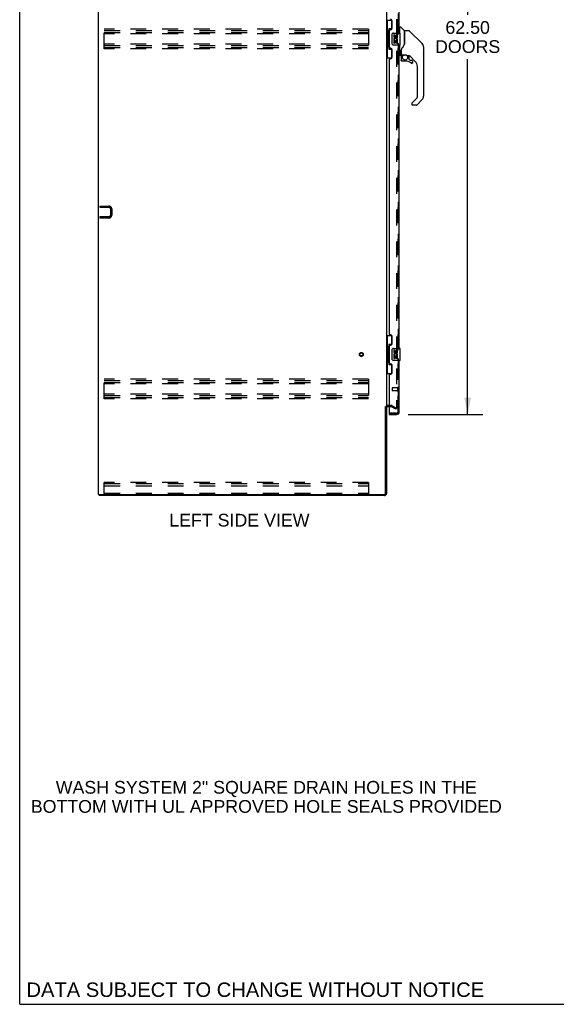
# Model space of a CAD drawing. Header units: inches. Extents: x 0 to 240, y 0 to 155.
# Tile 1 of 19: x 0 to 45, y 0 to 82. Entities that reach past the tile are written whole.
import ezdxf

# ---------------------------------------------------------------- set-up
doc = ezdxf.new("R2010")
doc.units = ezdxf.units.IN
doc.header["$LTSCALE"] = 13.214133
doc.header["$MEASUREMENT"] = 0
doc.linetypes.add('HIDDEN', pattern=[0.2, 0.1, -0.1])
doc.layers.get('0').update_dxf_attribs({"linetype": 'CONTINUOUS'})
for name, color, linetype in [('DEFAULT_2', 8, 'HIDDEN'), ('DIMENSIONS', 7, 'CONTINUOUS'), ('MASTER_DOOR_ASSEMBLY', 7, 'CONTINUOUS'), ('SLAVE_DOOR_ASSEMBLY', 7, 'CONTINUOUS')]:
    doc.layers.add(name, color=color, linetype=linetype)
doc.styles.get("Standard").update_dxf_attribs({"font": 'arial.ttf'})
doc.dimstyles.new('DIMSTYLE_1', dxfattribs={"dimtxt": 1.059957, "dimasz": 1.413276, "dimexe": 0.09, "dimexo": 0.07, "dimgap": 0.0375, "dimtad": 0, "dimtih": 1, "dimtoh": 1, "dimzin": 4, "dimdsep": 46, "dimtxsty": 'Standard', "dimblk": '_FILLED', "dimblk1": '_FILLED', "dimblk2": '_FILLED', "dimcen": 0.09, "dimadec": 3, "dimazin": 1, "dimtfac": 1, "dimtdec": 3, "dimtofl": 0, "dimtmove": 0, "dimatfit": 3, "dimldrblk": '_FILLED', "dimfxl": 0, "dimtolj": 1, "dimtzin": 4, "dimarcsym": 0})

# ---------------------------------------------------------------- blocks, each defined once
blk = doc.blocks.new('_FILLED')
at = {"color": 0, "linetype": 'ByBlock'}
blk.add_solid([(0, 0), (-1, 0.2), (-1, -0.2)], dxfattribs=at)
blk = doc.blocks.new('*D11')
at = {"layer": 'DIMENSIONS', "color": 2, "linetype": 'Continuous'}
for p, q in [((32.369, 111.584), (38.591, 111.584)), ((37.319, 111.584), (37.319, 82.358)), ((37.319, 49.084), (37.319, 78.648)), ((32.369, 49.084), (38.591, 49.084))]:
    blk.add_line(p, q, dxfattribs=at)
at = {"layer": 'DIMENSIONS', "color": 2, "linetype": 'Continuous', "xscale": 1.4132762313, "yscale": 1.4132762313, "zscale": 1.4132762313}
for p, rotation in [((37.319, 111.584), 90), ((37.319, 49.084), 270)]:
    blk.add_blockref('_FILLED', p, dxfattribs=dict(at, rotation=rotation))
at = {"layer": 'DIMENSIONS', "color": 2, "linetype": 'Continuous', "insert": (37.319, 81.828), "char_height": 1.06, "width": 5.42194, "attachment_point": 2, "line_spacing_factor": 0.9}
blk.add_mtext('62.50\\PDOORS', dxfattribs=at)

msp = doc.modelspace()

# ---------------------------------------------------------------- linework, layer by layer
at = {"color": 7, "linetype": 'Continuous'}
for p, q in [((0, 0), (0, 155.46)), ((6.62, 42.438), (6.62, 42.334)), ((0, 0), (240.257, 0))]:
    msp.add_line(p, q, dxfattribs=at)
at = {"color": 3, "linetype": 'Continuous'}
for p, q in [((6.568, 42.438), (6.568, 114.23)), ((30.568, 110.886), (30.568, 49.782)), ((30.464, 42.528), (30.464, 49.751)), ((30.568, 49.751), (30.568, 42.523)), ((30.772, 49.73), (30.653, 49.73)), ((6.568, 42.438), (30.374, 42.438)), ((30.379, 42.334), (6.62, 42.334))]:
    msp.add_line(p, q, dxfattribs=at)
for centre, radius, start, end in [((30.653, 49.645), 0.085, 90, 180), ((30.374, 42.528), 0.09, 270, 360), ((30.379, 42.523), 0.189, 270, 360)]:
    msp.add_arc(centre, radius, start, end, dxfattribs=at)
at = {"color": 7, "linetype": 'Continuous'}
msp.add_arc((30.379, 42.523), 0.085, 273.75801, 356.24199, dxfattribs=at)
at = {"layer": 'DEFAULT_2', "color": 8, "linetype": 'HIDDEN'}
for p, q in [((31.381, 111.068), (31.381, 49.599)), ((7.047, 79.521), (7.047, 81.146)), ((29.047, 81.146), (7.047, 81.146)), ((29.047, 81.146), (29.047, 79.521)), ((7.047, 81.042), (29.047, 81.042)), ((7.047, 80.875), (29.047, 80.875)), ((29.047, 80.771), (7.047, 80.771)), ((29.047, 79.896), (7.047, 79.896)), ((7.047, 79.792), (29.047, 79.792)), ((7.047, 79.625), (29.047, 79.625)), ((29.047, 79.521), (7.047, 79.521)), ((6.672, 66.438), (6.672, 66.334)), ((6.672, 66.438), (7.426, 66.438)), ((6.672, 66.334), (7.426, 66.334)), ((7.568, 66.191), (7.568, 65.684)), ((7.672, 66.191), (7.672, 65.684)), ((6.672, 65.542), (6.672, 65.438)), ((7.426, 65.542), (6.672, 65.542)), ((7.426, 65.438), (6.672, 65.438)), ((29.047, 52.021), (7.047, 52.021)), ((7.047, 50.396), (7.047, 52.021)), ((7.047, 51.917), (29.047, 51.917)), ((7.047, 51.75), (29.047, 51.75)), ((29.047, 51.646), (7.047, 51.646)), ((29.047, 52.021), (29.047, 50.396)), ((29.047, 50.771), (7.047, 50.771)), ((7.047, 50.667), (29.047, 50.667)), ((7.047, 50.5), (29.047, 50.5)), ((29.047, 50.396), (7.047, 50.396)), ((30.973, 49.834), (30.653, 49.834)), ((30.973, 49.73), (30.772, 49.73)), ((31.329, 49.529), (30.989, 49.725)), ((31.041, 49.815), (31.381, 49.619)), ((31.329, 49.529), (31.381, 49.619)), ((31.356, 49.581), (31.358, 49.581)), ((29.047, 43.438), (7.047, 43.438)), ((7.047, 42.438), (7.047, 43.438)), ((29.047, 43.438), (29.047, 42.438)), ((7.047, 43.334), (29.047, 43.334)), ((7.047, 43.333), (29.047, 43.333)), ((7.047, 43.157), (29.047, 43.157)), ((7.047, 42.542), (29.047, 42.542))]:
    msp.add_line(p, q, dxfattribs=at)
for points in [[(31.364, 49.579), (31.363, 49.579), (31.362, 49.579), (31.36, 49.58), (31.358, 49.581)], [(31.381, 49.599), (31.381, 49.597), (31.381, 49.595), (31.38, 49.593), (31.379, 49.591), (31.378, 49.589), (31.377, 49.587), (31.376, 49.585), (31.374, 49.584), (31.373, 49.582), (31.371, 49.581), (31.369, 49.58), (31.367, 49.58), (31.365, 49.579), (31.364, 49.579)]]:
    msp.add_lwpolyline(points, dxfattribs=at)
for radius in [0.164, 0.124]:
    msp.add_circle((28.464, 54.084), radius, dxfattribs=at)
for centre, radius, start, end in [((7.426, 66.191), 0.246, 0, 90), ((7.426, 66.191), 0.142, 0, 90), ((7.426, 65.684), 0.246, 270, 360), ((7.426, 65.684), 0.142, 270, 360), ((30.653, 49.645), 0.189, 90, 180), ((30.973, 49.697), 0.137, 60, 90), ((30.973, 49.697), 0.033, 60, 90)]:
    msp.add_arc(centre, radius, start, end, dxfattribs=at)
at = {"layer": 'MASTER_DOOR_ASSEMBLY', "color": 8, "linetype": 'HIDDEN'}
for p, q in [((31.522, 106.239), (31.522, 80.679)), ((31.522, 79.989), (31.522, 54.429)), ((31.522, 53.739), (31.522, 49.33)), ((31.38, 49.188), (30.792, 49.188))]:
    msp.add_line(p, q, dxfattribs=at)
at = {"layer": 'MASTER_DOOR_ASSEMBLY', "color": 7, "linetype": 'Continuous'}
for p, q in [((31.666, 81.279), (31.626, 81.279)), ((31.666, 80.834), (31.666, 81.33)), ((31.674, 81.338), (31.728, 81.338)), ((32.051, 81.031), (31.756, 81.326)), ((32.06, 81.011), (32.06, 79.959)), ((32.067, 79.971), (32.067, 81.015)), ((32.429, 81.023), (32.075, 81.023)), ((32.484, 81), (33.527, 79.957)), ((31.666, 78.964), (31.666, 79.834)), ((32.067, 79.979), (32.046, 79.922)), ((33.222, 80.262), (33.222, 80.262)), ((33.527, 79.956), (33.227, 80.257)), ((33.594, 79.867), (33.594, 79.867)), ((33.642, 79.679), (33.642, 75.576)), ((33.649, 79.682), (33.649, 79.096)), ((31.666, 79.015), (31.626, 79.015)), ((31.745, 78.956), (31.674, 78.956)), ((31.784, 79.404), (31.784, 79.396)), ((31.784, 79.396), (31.784, 78.995)), ((31.784, 79.319), (31.785, 79.326)), ((31.784, 79.312), (31.784, 79.319)), ((31.785, 79.326), (31.786, 79.332)), ((31.786, 79.332), (31.787, 79.339)), ((31.787, 79.339), (31.788, 79.345)), ((31.788, 78.823), (31.788, 78.585)), ((31.79, 78.823), (31.799, 78.823)), ((31.793, 79.427), (31.792, 79.402)), ((31.792, 79.047), (31.792, 79.402)), ((31.812, 79.027), (32.107, 79.027)), ((31.911, 79.027), (31.846, 78.962)), ((31.851, 78.956), (31.849, 78.958)), ((31.854, 78.954), (31.851, 78.956)), ((32.304, 78.956), (32.38, 78.956)), ((32.418, 78.952), (32.418, 78.669)), ((32.957, 78.459), (32.462, 78.955)), ((31.799, 78.585), (31.79, 78.585)), ((32.103, 78.506), (31.867, 78.506)), ((32.421, 78.66), (32.493, 78.589)), ((32.501, 78.585), (32.654, 78.585)), ((32.663, 78.311), (32.654, 78.31)), ((32.731, 78.387), (32.722, 78.387)), ((32.731, 78.387), (32.73, 78.379)), ((32.733, 78.506), (32.733, 78.387)), ((33.13, 75.49), (33.13, 78.042)), ((32.676, 75.003), (33.107, 75.434)), ((32.658, 74.961), (32.658, 74.901)), ((33.019, 74.822), (32.737, 74.822)), ((33.527, 75.297), (33.075, 74.845))]:
    msp.add_line(p, q, dxfattribs=at)
for points in [[(32.484, 81), (32.477, 81.006), (32.468, 81.012), (32.459, 81.017), (32.449, 81.02), (32.439, 81.022), (32.429, 81.023)], [(31.845, 79.573), (31.834, 79.556), (31.819, 79.528), (31.807, 79.496), (31.798, 79.461), (31.793, 79.427)], [(32.046, 79.922), (32.016, 79.853), (31.979, 79.783), (31.937, 79.711), (31.89, 79.638), (31.845, 79.573)], [(32.06, 80.147), (32.061, 80.146), (32.064, 80.145), (32.066, 80.144), (32.067, 80.142), (32.067, 80.141), (32.067, 80.14)], [(33.635, 79.756), (33.627, 79.786), (33.614, 79.826), (33.596, 79.864), (33.574, 79.9), (33.548, 79.933), (33.527, 79.956)], [(31.788, 79.345), (31.789, 79.349), (31.79, 79.352), (31.791, 79.356), (31.792, 79.357)], [(31.79, 78.823), (31.791, 78.838), (31.793, 78.853), (31.796, 78.868), (31.8, 78.883), (31.805, 78.897), (31.811, 78.911), (31.819, 78.924), (31.827, 78.937), (31.837, 78.949), (31.847, 78.96)], [(31.854, 78.954), (31.844, 78.943), (31.835, 78.932), (31.827, 78.92), (31.819, 78.907), (31.813, 78.894), (31.808, 78.88), (31.804, 78.866), (31.801, 78.852), (31.8, 78.837), (31.799, 78.823)], [(31.849, 78.958), (31.848, 78.959), (31.848, 78.96), (31.847, 78.96), (31.847, 78.96)], [(32.107, 79.027), (32.11, 79.027), (32.124, 79.027), (32.137, 79.025), (32.15, 79.023), (32.163, 79.021), (32.175, 79.018), (32.186, 79.015), (32.197, 79.011), (32.207, 79.007), (32.216, 79.003), (32.224, 78.999), (32.232, 78.995), (32.24, 78.991), (32.246, 78.987), (32.253, 78.983), (32.258, 78.98), (32.263, 78.976), (32.268, 78.973), (32.276, 78.968)], [(32.276, 78.968), (32.28, 78.966), (32.283, 78.964), (32.286, 78.962), (32.289, 78.96), (32.291, 78.959), (32.294, 78.958), (32.298, 78.957), (32.302, 78.956)], [(31.867, 78.509), (31.858, 78.509), (31.85, 78.511), (31.841, 78.513), (31.833, 78.516), (31.826, 78.52), (31.819, 78.525), (31.813, 78.531), (31.807, 78.537), (31.802, 78.544), (31.798, 78.552), (31.794, 78.56), (31.792, 78.568), (31.791, 78.577), (31.79, 78.585)], [(31.799, 78.585), (31.8, 78.577), (31.801, 78.57), (31.803, 78.563), (31.806, 78.556), (31.81, 78.549), (31.814, 78.543), (31.819, 78.537), (31.825, 78.532), (31.831, 78.528), (31.837, 78.524), (31.844, 78.521), (31.852, 78.519), (31.859, 78.518), (31.867, 78.517)], [(31.867, 78.509), (31.867, 78.509), (31.867, 78.509), (31.867, 78.51), (31.867, 78.511), (31.867, 78.512), (31.867, 78.514), (31.867, 78.517)], [(32.654, 78.31), (32.645, 78.311), (32.637, 78.312), (32.628, 78.315), (32.62, 78.318), (32.612, 78.323), (32.605, 78.328)], [(32.611, 78.335), (32.617, 78.33), (32.624, 78.326), (32.631, 78.323), (32.638, 78.321), (32.646, 78.32), (32.654, 78.319), (32.661, 78.32), (32.669, 78.321), (32.676, 78.323), (32.683, 78.326), (32.69, 78.329), (32.696, 78.334), (32.702, 78.339), (32.707, 78.344), (32.711, 78.351), (32.715, 78.357), (32.718, 78.364), (32.72, 78.372), (32.722, 78.379), (32.722, 78.387)], [(32.73, 78.379), (32.729, 78.37), (32.727, 78.362), (32.723, 78.354), (32.719, 78.346), (32.714, 78.339), (32.708, 78.333), (32.702, 78.327), (32.695, 78.322), (32.687, 78.318), (32.679, 78.315), (32.671, 78.312), (32.663, 78.311)], [(32.676, 75.003), (32.675, 75.002), (32.674, 75.001), (32.673, 75), (32.673, 75), (32.672, 74.999), (32.671, 74.998)]]:
    msp.add_lwpolyline(points, dxfattribs=at)
msp.add_circle((32.103, 78.802), 0.217, dxfattribs=at)
for centre, radius, start, end in [((31.674, 81.33), 0.00787, 90, 180), ((31.728, 81.298), 0.0394, 45, 90), ((32.03, 81.011), 0.0295, 0, 45), ((32.048, 80.841), 0.0197, 306.99405, 360), ((32.075, 81.015), 0.00787, 90, 180), ((33.249, 79.679), 0.394, 20.94788, 45), ((33.249, 79.679), 0.394, 0, 11.2904), ((33.63, 79.682), 0.0197, 0, 51.78012), ((31.674, 78.964), 0.00787, 180, 270), ((31.745, 78.995), 0.0394, 270, 360), ((31.985, 78.823), 0.197, 135, 180), ((31.812, 79.047), 0.0197, 180, 270), ((32.38, 78.759), 0.197, 50.64978, 90), ((32.43, 78.669), 0.0118, 180, 225), ((33.63, 79.096), 0.0197, 310.21786, 360), ((31.867, 78.585), 0.0787, 180, 270), ((32.103, 77.719), 0.787, 50.4788, 90), ((32.501, 78.597), 0.0118, 225, 270), ((32.654, 78.387), 0.0787, 230.4788, 360), ((32.654, 78.506), 0.0787, 0, 90), ((32.54, 78.042), 0.591, 0, 45), ((33.052, 75.49), 0.0787, 315, 360), ((33.249, 75.576), 0.394, 315, 360), ((32.717, 74.961), 0.0591, 141.13263, 180), ((32.737, 74.901), 0.0787, 180, 270), ((33.019, 74.901), 0.0787, 270, 315)]:
    msp.add_arc(centre, radius, start, end, dxfattribs=at)
at = {"layer": 'MASTER_DOOR_ASSEMBLY', "color": 8, "linetype": 'HIDDEN'}
msp.add_arc((31.38, 49.33), 0.142, 270, 360, dxfattribs=at)
at = {"layer": 'SLAVE_DOOR_ASSEMBLY', "color": 8, "linetype": 'HIDDEN'}
for p, q in [((31.522, 80.679), (31.522, 106.239)), ((31.522, 54.429), (31.522, 79.989)), ((31.522, 49.33), (31.522, 53.739)), ((31.022, 51.302), (31.022, 51.074)), ((31.479, 51.312), (31.032, 51.312)), ((31.479, 51.064), (31.032, 51.064)), ((31.479, 51.33), (31.479, 51.046)), ((30.792, 49.188), (31.38, 49.188))]:
    msp.add_line(p, q, dxfattribs=at)
at = {"layer": 'SLAVE_DOOR_ASSEMBLY', "color": 3, "linetype": 'Continuous'}
for p, q in [((31.626, 80.834), (31.626, 106.084)), ((31.022, 81.231), (31.022, 81.851)), ((30.772, 81.041), (30.772, 79.626)), ((30.832, 81.101), (30.892, 81.101)), ((30.892, 79.566), (30.832, 79.566)), ((31.626, 54.584), (31.626, 79.834)), ((30.832, 78.686), (30.892, 78.686)), ((31.022, 78.816), (31.022, 79.436)), ((30.772, 78.626), (30.772, 55.791)), ((30.892, 55.731), (30.832, 55.731)), ((31.022, 54.981), (31.022, 55.601)), ((30.772, 54.791), (30.772, 53.376)), ((30.832, 54.851), (30.892, 54.851)), ((30.892, 53.316), (30.832, 53.316)), ((31.626, 49.33), (31.626, 53.584)), ((31.022, 52.566), (31.022, 53.186)), ((30.772, 52.376), (30.772, 49.208)), ((30.832, 52.436), (30.892, 52.436)), ((30.772, 49.084), (31.38, 49.084))]:
    msp.add_line(p, q, dxfattribs=at)
at = {"layer": 'SLAVE_DOOR_ASSEMBLY', "color": 7, "linetype": 'Continuous'}
for p, q in [((30.568, 81.909), (31.009, 81.909)), ((30.607, 81.909), (30.607, 80.884)), ((30.972, 81.174), (30.745, 81.174)), ((30.745, 81.174), (30.745, 79.494)), ((30.972, 81.909), (30.972, 81.129)), ((30.586, 80.884), (30.708, 80.884)), ((30.586, 80.884), (30.586, 79.784)), ((30.708, 80.914), (30.708, 80.934)), ((30.708, 79.784), (30.708, 80.884)), ((31.032, 79.934), (31.032, 80.734)), ((31.131, 80.834), (31.671, 80.834)), ((31.232, 80.68), (31.169, 80.68)), ((31.169, 80.68), (31.169, 80.543)), ((31.232, 80.543), (31.232, 80.68)), ((31.297, 80.606), (31.297, 80.537)), ((31.358, 80.543), (31.358, 80.585)), ((31.421, 80.585), (31.421, 80.449)), ((31.421, 80.449), (31.483, 80.449)), ((31.483, 80.449), (31.483, 80.585)), ((31.686, 79.849), (31.686, 80.819)), ((30.586, 79.784), (30.708, 79.784)), ((30.607, 79.784), (30.607, 78.759)), ((30.708, 79.733), (30.708, 79.753)), ((30.745, 79.494), (30.972, 79.494)), ((30.972, 79.539), (30.972, 78.759)), ((31.671, 79.834), (31.131, 79.834)), ((31.187, 80.218), (31.169, 80.218)), ((31.169, 80.218), (31.169, 79.988)), ((31.169, 79.988), (31.232, 79.988)), ((31.222, 80.218), (31.249, 80.238)), ((31.222, 80.218), (31.483, 80.218)), ((31.232, 80.155), (31.297, 80.155)), ((31.232, 79.988), (31.232, 80.155)), ((31.297, 80.155), (31.297, 80.019)), ((31.297, 80.019), (31.358, 80.019)), ((31.358, 80.155), (31.421, 80.155)), ((31.358, 80.019), (31.358, 80.155)), ((31.413, 80.254), (31.471, 80.229)), ((31.421, 80.155), (31.421, 79.988)), ((31.421, 79.988), (31.483, 79.988)), ((31.483, 79.988), (31.483, 80.218)), ((30.568, 78.759), (31.009, 78.759)), ((30.568, 55.659), (31.009, 55.659)), ((30.607, 55.659), (30.607, 54.634)), ((30.972, 54.924), (30.745, 54.924)), ((30.745, 54.924), (30.745, 53.244)), ((30.972, 55.659), (30.972, 54.879)), ((30.586, 54.634), (30.708, 54.634)), ((30.586, 54.634), (30.586, 53.534)), ((30.708, 54.664), (30.708, 54.684)), ((30.708, 53.534), (30.708, 54.634)), ((31.032, 53.684), (31.032, 54.484)), ((31.131, 54.584), (31.671, 54.584)), ((31.232, 54.43), (31.169, 54.43)), ((31.169, 54.43), (31.169, 54.293)), ((31.232, 54.293), (31.232, 54.43)), ((31.297, 54.356), (31.297, 54.287)), ((31.358, 54.293), (31.358, 54.335)), ((31.421, 54.335), (31.421, 54.199)), ((31.421, 54.199), (31.483, 54.199)), ((31.483, 54.199), (31.483, 54.335)), ((31.686, 53.599), (31.686, 54.569)), ((30.586, 53.534), (30.708, 53.534)), ((30.607, 53.534), (30.607, 52.509)), ((30.708, 53.483), (30.708, 53.503)), ((30.972, 53.289), (30.972, 52.509)), ((31.671, 53.584), (31.131, 53.584)), ((31.187, 53.968), (31.169, 53.968)), ((31.169, 53.968), (31.169, 53.738)), ((31.169, 53.738), (31.232, 53.738)), ((31.222, 53.968), (31.249, 53.988)), ((31.222, 53.968), (31.483, 53.968)), ((31.232, 53.905), (31.297, 53.905)), ((31.232, 53.738), (31.232, 53.905)), ((31.297, 53.905), (31.297, 53.769)), ((31.297, 53.769), (31.358, 53.769)), ((31.358, 53.905), (31.421, 53.905)), ((31.358, 53.769), (31.358, 53.905)), ((31.413, 54.004), (31.471, 53.979)), ((31.421, 53.905), (31.421, 53.738)), ((31.421, 53.738), (31.483, 53.738)), ((31.483, 53.738), (31.483, 53.968)), ((30.568, 52.509), (31.009, 52.509)), ((30.745, 53.244), (30.972, 53.244)), ((30.772, 49.188), (30.792, 49.188)), ((30.772, 49.188), (30.772, 49.084))]:
    msp.add_line(p, q, dxfattribs=at)
for points in [[(30.745, 81.15), (30.746, 81.147), (30.746, 81.143), (30.747, 81.139), (30.748, 81.135), (30.75, 81.13), (30.752, 81.125), (30.755, 81.119), (30.758, 81.113), (30.761, 81.107), (30.765, 81.1), (30.769, 81.093), (30.774, 81.085), (30.779, 81.076), (30.781, 81.073)], [(31.032, 80.734), (31.032, 80.74), (31.032, 80.746), (31.033, 80.752), (31.035, 80.758), (31.036, 80.764), (31.038, 80.77)], [(30.781, 79.595), (30.779, 79.591), (30.774, 79.583), (30.769, 79.575), (30.765, 79.568), (30.761, 79.561), (30.758, 79.554), (30.755, 79.548), (30.752, 79.543), (30.75, 79.538), (30.748, 79.533), (30.747, 79.529), (30.746, 79.525), (30.746, 79.521), (30.745, 79.518)], [(31.038, 79.898), (31.036, 79.903), (31.035, 79.909), (31.033, 79.915), (31.032, 79.921), (31.032, 79.927), (31.032, 79.934)], [(30.745, 54.9), (30.746, 54.897), (30.746, 54.893), (30.747, 54.889), (30.748, 54.885), (30.75, 54.88), (30.752, 54.875), (30.755, 54.869), (30.758, 54.863), (30.761, 54.857), (30.765, 54.85), (30.769, 54.843), (30.774, 54.835), (30.779, 54.826), (30.781, 54.823)], [(31.032, 54.484), (31.032, 54.49), (31.032, 54.496), (31.033, 54.502), (31.035, 54.508), (31.036, 54.514), (31.038, 54.52)], [(30.781, 53.345), (30.779, 53.341), (30.774, 53.333), (30.769, 53.325), (30.765, 53.318), (30.761, 53.311), (30.758, 53.304), (30.755, 53.298), (30.752, 53.293), (30.75, 53.288), (30.748, 53.283), (30.747, 53.279), (30.746, 53.275), (30.746, 53.271), (30.745, 53.268)], [(31.038, 53.648), (31.036, 53.653), (31.035, 53.659), (31.033, 53.665), (31.032, 53.671), (31.032, 53.677), (31.032, 53.684)]]:
    msp.add_lwpolyline(points, dxfattribs=at)
at = {"layer": 'SLAVE_DOOR_ASSEMBLY', "color": 3, "linetype": 'Continuous'}
for centre, radius, start, end in [((30.892, 81.851), 0.13, 0, 90), ((30.892, 81.231), 0.13, 270, 360), ((30.832, 81.041), 0.06, 90, 180), ((30.832, 79.626), 0.06, 180, 270), ((30.892, 79.436), 0.13, 0, 90), ((30.832, 78.626), 0.06, 90, 180), ((30.892, 78.816), 0.13, 270, 360), ((30.832, 55.791), 0.06, 180, 270), ((30.892, 55.601), 0.13, 0, 90), ((30.892, 54.981), 0.13, 270, 360), ((30.832, 54.791), 0.06, 90, 180), ((30.832, 53.376), 0.06, 180, 270), ((30.892, 53.186), 0.13, 0, 90), ((30.892, 52.566), 0.13, 270, 360), ((30.832, 52.376), 0.06, 90, 180), ((30.792, 49.208), 0.02, 180, 270), ((31.38, 49.33), 0.246, 270, 360)]:
    msp.add_arc(centre, radius, start, end, dxfattribs=at)
at = {"layer": 'SLAVE_DOOR_ASSEMBLY', "color": 7, "linetype": 'Continuous'}
for centre, radius, start, end in [((31.131, 80.734), 0.1, 90, 158.79459), ((31.263, 80.543), 0.0943, 180, 360), ((31.323, 80.292), 0.154, 161.41988, 206.19629), ((31.326, 80.292), 0.157, 336.59665, 161.87913), ((31.263, 80.543), 0.0314, 180, 261.22946), ((31.326, 80.292), 0.0943, 336.59665, 215.11217), ((31.263, 80.548), 0.0362, 263.42855, 341.76278), ((31.389, 80.585), 0.0943, 68.69989, 167.43379), ((31.389, 80.585), 0.0314, 0, 180.04847), ((31.389, 80.585), 0.0943, 0, 68.67039), ((31.671, 80.819), 0.015, 0, 90), ((31.131, 79.934), 0.1, 201.20502, 270), ((31.326, 80.292), 0.157, 205.73705, 207.8532), ((31.671, 79.849), 0.015, 270, 360), ((31.131, 54.484), 0.1, 90, 158.79459), ((31.263, 54.293), 0.0943, 180, 360), ((31.323, 54.042), 0.154, 161.41988, 206.19629), ((31.326, 54.042), 0.157, 336.59665, 161.87913), ((31.263, 54.293), 0.0314, 180, 261.22946), ((31.326, 54.042), 0.0943, 336.59665, 215.11217), ((31.263, 54.298), 0.0362, 263.42855, 341.76278), ((31.389, 54.335), 0.0943, 68.69989, 167.43379), ((31.389, 54.335), 0.0314, 0, 180.04847), ((31.389, 54.335), 0.0943, 0, 68.67039), ((31.671, 54.569), 0.015, 0, 90), ((31.131, 53.684), 0.1, 201.20502, 270), ((31.326, 54.042), 0.157, 205.73705, 207.8532), ((31.671, 53.599), 0.015, 270, 360), ((31.462, 49.474), 0.26, 267.38857, 270)]:
    msp.add_arc(centre, radius, start, end, dxfattribs=at)
at = {"layer": 'SLAVE_DOOR_ASSEMBLY', "color": 8, "linetype": 'HIDDEN'}
for centre, radius, start, end in [((31.032, 51.302), 0.01, 90, 180), ((31.032, 51.074), 0.01, 180, 270), ((31.501, 51.33), 0.0215, 0, 180), ((31.501, 51.046), 0.0215, 180, 360), ((31.38, 49.33), 0.142, 270, 360)]:
    msp.add_arc(centre, radius, start, end, dxfattribs=at)
at = {"layer": 'SLAVE_DOOR_ASSEMBLY', "color": 7, "linetype": 'Continuous'}
for centre, start_param, end_param in [((30.813, 80.924), 0.699287, 1.51401), ((30.813, 80.924), -4.655602, -3.84088), ((30.813, 79.743), 0.699287, 1.51401), ((30.813, 79.743), -4.655602, -3.84088), ((30.813, 54.674), 0.699287, 1.51401), ((30.813, 54.674), -4.655602, -3.84088), ((30.813, 53.493), 0.699287, 1.51401), ((30.813, 53.493), -4.655602, -3.84088)]:
    msp.add_ellipse(centre, major_axis=(0, 0.18), ratio=0.579493, start_param=start_param, end_param=end_param, dxfattribs=at)

# ---------------------------------------------------------------- texts
at = {"layer": 'DIMENSIONS', "color": 2, "linetype": 'Continuous', "attachment_point": 2, "line_spacing_factor": 0.9}
for s, insert, char_height, width in [('LEFT SIDE VIEW', (18.303, 40.821), 1.05996, 11.65559), ('WASH SYSTEM 2" SQUARE DRAIN HOLES IN THE\\PBOTTOM WITH UL APPROVED HOLE SEALS PROVIDED', (20.546, 18.589), 1.05996, 39.16719), ('DATA SUBJECT TO CHANGE WITHOUT NOTICE', (19.63, 1.815), 1.20128, 38.05706)]:
    msp.add_mtext(s, dxfattribs=dict(at, insert=insert, char_height=char_height, width=width))

# ---------------------------------------------------------------- dimensions: what is measured, and where the dimension line sits
at = {"layer": 'DIMENSIONS', "color": 2, "linetype": 'Continuous'}
dim = msp.add_linear_dim(base=(37.319, 111.584), p1=(32.299, 49.084), p2=(32.299, 111.584), angle=90, text='<>\\PDOORS', dimstyle='DIMSTYLE_1', dxfattribs=at)
dim.commit()
dim.dimension.update_dxf_attribs({"geometry": '*D11', "text_midpoint": (37.319, 80.503), "dimtype": 160})

doc.saveas('drawing.dxf')
